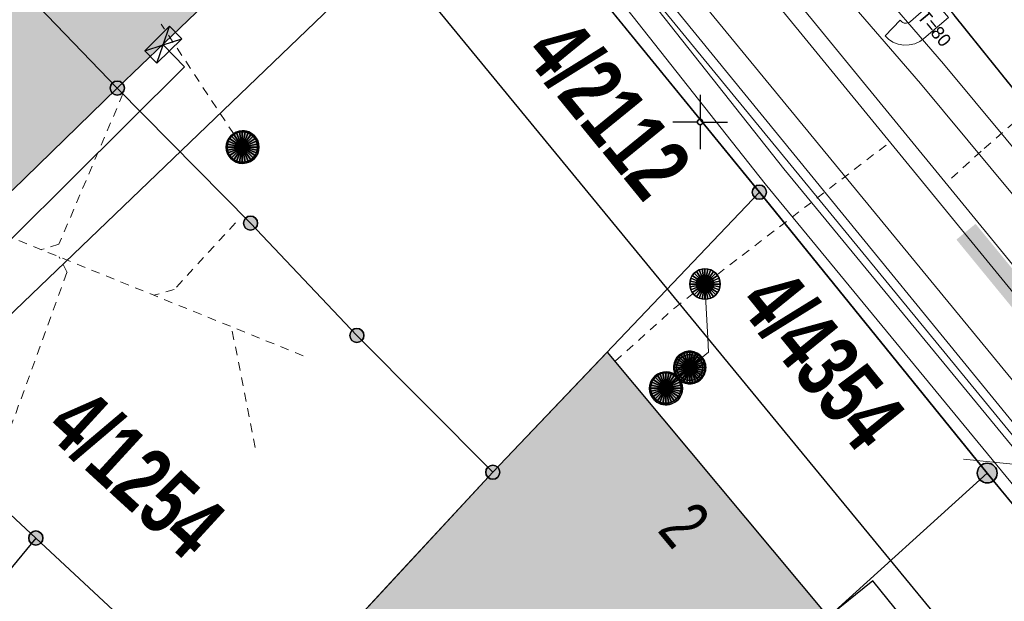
# Model space of a CAD drawing. Header units: metres. Extents: x 2695560 to 2696939, y 1260529 to 1262050.
# Tile 148 of 256: x 2695685 to 2695708, y 1260939 to 1260952. Entities that reach past the tile are written whole.
import ezdxf

# ---------------------------------------------------------------- set-up
doc = ezdxf.new("R2010")
doc.units = ezdxf.units.M
doc.linetypes.add('AUSGEZOGEN', pattern=[0])
doc.linetypes.add('VERDECKT2_S2', pattern=[0.36, 0.2, -0.16])
for name, color, linetype in [('XR$1$AV_Gebäudeflächen (BB)', 7, 'AUSGEZOGEN'), ('XR$1$AV_Grenzpunkte', 7, 'AUSGEZOGEN'), ('XR$1$AV_Grundstück-Nr.', 7, 'AUSGEZOGEN'), ('XR$1$AV_Haus-Nr.', 7, 'AUSGEZOGEN'), ('XR$1$AV_Koordinatennetzpunkte', 7, 'AUSGEZOGEN'), ('XR$1$AV_Linien (BB)', 7, 'AUSGEZOGEN'), ('XR$1$AV_Linien (EO)', 7, 'AUSGEZOGEN'), ('XR$1$AW_LK_Schachtdeckel', 24, 'AUSGEZOGEN'), ('XR$1$Liegenschaftsgrenzen', 7, 'AUSGEZOGEN'), ('XR$1$PFAV', 255, 'AUSGEZOGEN'), ('XR$1$PFAW', 255, 'AUSGEZOGEN'), ('XR$1$RP_Abstandslinie', 7, 'AUSGEZOGEN')]:
    doc.layers.add(name, color=color, linetype=linetype)
for name, color, linetype, lineweight in [('XR$2$ABW-Linie-R-genau', 4, 'AUSGEZOGEN', 18), ('XR$2$ABW-Linie-R-ungenau', 4, 'VERDECKT2_S2', 18), ('XR$2$ABW-LinieFlaeche-R-genau', 4, 'AUSGEZOGEN', 18), ('XR$2$ABW-Punkt', 6, 'AUSGEZOGEN', 18), ('XR$2$ELE-Flaeche-oberirdisch', 1, 'AUSGEZOGEN', 18), ('XR$2$ELE-LinieFlaeche-genau', 1, 'AUSGEZOGEN', 18), ('XR$2$GAS-Linie-genau', 12, 'AUSGEZOGEN', 18), ('XR$2$KOM-Linie-U-genau', 91, 'AUSGEZOGEN', 18), ('XR$2$KOM-LinieFlaeche-U-genau', 91, 'AUSGEZOGEN', 18), ('XR$2$KOM-Punkt-U', 91, 'AUSGEZOGEN', 18), ('XR$2$WAS-Linie-genau', 5, 'AUSGEZOGEN', 18), ('XR$2$WEI-Text', 59, 'AUSGEZOGEN', 18)]:
    doc.layers.add(name, color=color, linetype=linetype, lineweight=lineweight)
doc.styles.add('ARIAL', font='arial.ttf')
doc.styles.add('TXT', font='txt')

# ---------------------------------------------------------------- blocks, each defined once
blk = doc.blocks.new('BAV15')
at = {"layer": 'XR$1$PFAV', "transparency": 33554687}
blk.add_hatch(color=7, dxfattribs=at).paths.add_polyline_path([(0.5, 0), (0.49, 0.101), (0.459, 0.197), (0.41, 0.286), (0.344, 0.362), (0.264, 0.424), (0.174, 0.469), (0.076, 0.494), (-0.025, 0.499), (-0.125, 0.484), (-0.22, 0.449), (-0.306, 0.395), (-0.379, 0.326), (-0.437, 0.243), (-0.477, 0.15), (-0.497, 0.051), (-0.497, -0.051), (-0.477, -0.15), (-0.437, -0.243), (-0.379, -0.326), (-0.306, -0.395), (-0.22, -0.449), (-0.125, -0.484), (-0.025, -0.499), (0.076, -0.494), (0.174, -0.469), (0.264, -0.424), (0.344, -0.362), (0.41, -0.286), (0.459, -0.197), (0.49, -0.101)])
at = {"color": 7, "transparency": 33554687}
for start, end in [(90, 270), (270, 90)]:
    blk.add_arc((0, 0), 0.5, start, end, dxfattribs=at)
at = {"layer": 'XR$1$PFAV', "transparency": 33554687}
blk.add_circle((0, 0), 0.5, dxfattribs=at)
blk = doc.blocks.new('BAV2041')
at = {"color": 7, "transparency": 33554687}
for p, q in [((0, 0.5), (0, 0.05)), ((-0.05, 0), (-0.5, 0)), ((0.05, 0), (0.5, 0)), ((0, -0.05), (0, -0.5))]:
    blk.add_line(p, q, dxfattribs=at)
blk.add_circle((0, 0), 0.05, dxfattribs=at)
for start, end in [(90, 270), (270, 90)]:
    blk.add_arc((0, 0), 0.05, start, end, dxfattribs=at)
blk = doc.blocks.new('COMPLEXOBJECT_1438')
at = {"layer": 'XR$1$RP_Abstandslinie', "color": 7, "linetype": 'AUSGEZOGEN', "transparency": 33554687}
blk.add_line((5719.71, 10921.28), (5686.94, 10961.15), dxfattribs=at)
blk = doc.blocks.new('BAW2090')
at = {"layer": 'XR$1$PFAW', "lineweight": 25, "transparency": 33554687}
blk.add_hatch(color=7, dxfattribs=at).paths.add_polyline_path([(0.5, 0), (0.49, 0.101), (0.459, 0.197), (0.41, 0.286), (0.344, 0.362), (0.264, 0.424), (0.174, 0.469), (0.076, 0.494), (-0.025, 0.499), (-0.125, 0.484), (-0.22, 0.449), (-0.306, 0.395), (-0.379, 0.326), (-0.437, 0.243), (-0.477, 0.15), (-0.497, 0.051), (-0.497, -0.051), (-0.477, -0.15), (-0.437, -0.243), (-0.379, -0.326), (-0.306, -0.395), (-0.22, -0.449), (-0.125, -0.484), (-0.025, -0.499), (0.076, -0.494), (0.174, -0.469), (0.264, -0.424), (0.344, -0.362), (0.41, -0.286), (0.459, -0.197), (0.49, -0.101)])
at = {"lineweight": 25, "transparency": 33554687}
for p, q in [((-0.177, 0.468), (-0.177, -0.468)), ((0.179, 0.467), (0.177, -0.468))]:
    blk.add_line(p, q, dxfattribs=at)
for start, end in [(90, 180), (0, 90), (180, 270), (270, 0)]:
    blk.add_arc((0, 0), 0.5, start, end, dxfattribs=at)
blk = doc.blocks.new('BAW2088')
at = {"layer": 'XR$1$PFAW', "transparency": 33554687}
blk.add_hatch(color=253, dxfattribs=at).paths.add_polyline_path([(0.51, 0), (0.5, 0.101), (0.47, 0.197), (0.421, 0.286), (0.355, 0.362), (0.275, 0.424), (0.184, 0.469), (0.086, 0.494), (-0.015, 0.499), (-0.115, 0.484), (-0.21, 0.449), (-0.296, 0.395), (-0.369, 0.326), (-0.427, 0.243), (-0.467, 0.15), (-0.487, 0.051), (-0.487, -0.051), (-0.467, -0.15), (-0.427, -0.243), (-0.369, -0.326), (-0.296, -0.395), (-0.21, -0.449), (-0.115, -0.484), (-0.015, -0.499), (0.086, -0.494), (0.184, -0.469), (0.275, -0.424), (0.355, -0.362), (0.421, -0.286), (0.47, -0.197), (0.5, -0.101)])
at = {"transparency": 33554687}
for start, end in [(91.1948, 268.8052), (268.8052, 91.1948)]:
    blk.add_arc((0.01, 0), 0.5, start, end, dxfattribs=at)
at = {"layer": 'XR$1$PFAW', "transparency": 33554687}
blk.add_circle((0.01, 0), 0.5, dxfattribs=at)
blk = doc.blocks.new('BAW2082')
at = {"layer": 'XR$1$PFAW', "transparency": 33554687}
blk.add_hatch(color=7, dxfattribs=at).paths.add_polyline_path([(0.509, -0.003), (0.499, 0.098), (0.469, 0.194), (0.42, 0.283), (0.354, 0.359), (0.274, 0.421), (0.183, 0.466), (0.085, 0.491), (-0.016, 0.496), (-0.116, 0.481), (-0.211, 0.446), (-0.297, 0.392), (-0.37, 0.323), (-0.428, 0.24), (-0.468, 0.147), (-0.488, 0.047), (-0.488, -0.054), (-0.468, -0.153), (-0.428, -0.246), (-0.37, -0.329), (-0.297, -0.398), (-0.211, -0.452), (-0.116, -0.487), (-0.016, -0.502), (0.085, -0.497), (0.183, -0.472), (0.274, -0.427), (0.354, -0.366), (0.42, -0.289), (0.469, -0.2), (0.499, -0.104)])
at = {"transparency": 33554687}
for start, end in [(91.1948, 268.8052), (268.8052, 91.1948)]:
    blk.add_arc((0.01, 0), 0.5, start, end, dxfattribs=at)
at = {"layer": 'XR$1$PFAW', "transparency": 33554687}
blk.add_circle((0.009, -0.003), 0.5, dxfattribs=at)
blk = doc.blocks.new('KOM-BAUWERK-U')
at = {"layer": 'XR$2$KOM-Punkt-U', "linetype": 'AUSGEZOGEN', "lineweight": 25, "transparency": 33554687}
blk.add_polyline3d([(-400, -200, 2500), (400, -200, 2500), (400, 200, 2500), (-400, 200, 2500)], close=True, dxfattribs=at)
for points in [[(-400, 200, 2500), (0, 0, 2500), (400, -200, 2500)], [(-400, -200, 2500), (0, 0, 2500), (400, 200, 2500)]]:
    blk.add_polyline3d(points, dxfattribs=at)
blk = doc.blocks.new('ABW-OELABSCHEIDER')
at = {"layer": 'XR$2$ABW-Punkt', "linetype": 'AUSGEZOGEN', "lineweight": 25, "transparency": 33554687}
for p, q in [((-100, 283, 2500), (-100, -283, 2500)), ((100, 283, 2500), (100, -283, 2500))]:
    blk.add_line(p, q, dxfattribs=at)
for points in [[(-167, 249, 2500), (0, 0, 2500), (-212, 212, 2500)], [(-167, 249), (0, 0), (-212, 212)], [(-167, 249, 2500), (-167, 249), (-212, 212), (-212, 212, 2500)], [(-115, 277, 2500), (0, 0, 2500), (-167, 249, 2500)], [(-115, 277), (0, 0), (-167, 249)], [(-115, 277, 2500), (-115, 277), (-167, 249), (-167, 249, 2500)], [(-59, 294, 2500), (0, 0, 2500), (-115, 277, 2500)], [(-59, 294), (0, 0), (-115, 277)], [(-59, 294, 2500), (-59, 294), (-115, 277), (-115, 277, 2500)], [(0, 300, 2500), (0, 0, 2500), (-59, 294, 2500)], [(0, 300), (0, 0), (-59, 294)], [(0, 300, 2500), (0, 300), (-59, 294), (-59, 294, 2500)], [(59, 294, 2500), (0, 0, 2500), (0, 300, 2500)], [(59, 294), (0, 0), (0, 300)], [(59, 294, 2500), (59, 294), (0, 300), (0, 300, 2500)], [(115, 277, 2500), (0, 0, 2500), (59, 294, 2500)], [(115, 277), (0, 0), (59, 294)], [(167, 249, 2500), (0, 0, 2500), (115, 277, 2500)], [(167, 249), (0, 0), (115, 277)], [(212, 212, 2500), (0, 0, 2500), (167, 249, 2500)], [(212, 212), (0, 0), (167, 249)], [(115, 277, 2500), (115, 277), (59, 294), (59, 294, 2500)], [(167, 249, 2500), (167, 249), (115, 277), (115, 277, 2500)], [(212, 212, 2500), (212, 212), (167, 249), (167, 249, 2500)], [(-294, 59, 2500), (0, 0, 2500), (-300, 0, 2500)], [(-294, 59), (0, 0), (-300, 0)], [(-294, 59, 2500), (-294, 59), (-300, 0), (-300, 0, 2500)], [(-277, 115, 2500), (0, 0, 2500), (-294, 59, 2500)], [(-277, 115), (0, 0), (-294, 59)], [(-277, 115, 2500), (-277, 115), (-294, 59), (-294, 59, 2500)], [(-249, 167, 2500), (0, 0, 2500), (-277, 115, 2500)], [(-249, 167), (0, 0), (-277, 115)], [(-249, 167, 2500), (-249, 167), (-277, 115), (-277, 115, 2500)], [(-212, 212, 2500), (0, 0, 2500), (-249, 167, 2500)], [(-212, 212), (0, 0), (-249, 167)], [(-212, 212, 2500), (-212, 212), (-249, 167), (-249, 167, 2500)], [(249, 167, 2500), (0, 0, 2500), (212, 212, 2500)], [(249, 167), (0, 0), (212, 212)], [(277, 115, 2500), (0, 0, 2500), (249, 167, 2500)], [(277, 115), (0, 0), (249, 167)], [(294, 59, 2500), (0, 0, 2500), (277, 115, 2500)], [(294, 59), (0, 0), (277, 115)], [(300, 0, 2500), (0, 0, 2500), (294, 59, 2500)], [(300, 0), (0, 0), (294, 59)], [(249, 167, 2500), (249, 167), (212, 212), (212, 212, 2500)], [(277, 115, 2500), (277, 115), (249, 167), (249, 167, 2500)], [(294, 59, 2500), (294, 59), (277, 115), (277, 115, 2500)], [(300, 0, 2500), (300, 0), (294, 59), (294, 59, 2500)], [(-300, 0, 2500), (0, 0, 2500), (-294, -59, 2500)], [(-300, 0), (0, 0), (-294, -59)], [(-300, 0, 2500), (-300, 0), (-294, -59), (-294, -59, 2500)], [(-294, -59, 2500), (0, 0, 2500), (-277, -115, 2500)], [(-294, -59), (0, 0), (-277, -115)], [(-294, -59, 2500), (-294, -59), (-277, -115), (-277, -115, 2500)], [(-277, -115, 2500), (0, 0, 2500), (-249, -167, 2500)], [(-277, -115), (0, 0), (-249, -167)], [(-277, -115, 2500), (-277, -115), (-249, -167), (-249, -167, 2500)], [(-249, -167, 2500), (0, 0, 2500), (-212, -212, 2500)], [(-249, -167), (0, 0), (-212, -212)], [(-249, -167, 2500), (-249, -167), (-212, -212), (-212, -212, 2500)], [(-212, -212, 2500), (0, 0, 2500), (-167, -249, 2500)], [(-212, -212), (0, 0), (-167, -249)], [(-212, -212, 2500), (-212, -212), (-167, -249), (-167, -249, 2500)], [(-167, -249, 2500), (0, 0, 2500), (-115, -277, 2500)], [(-167, -249), (0, 0), (-115, -277)], [(-115, -277, 2500), (0, 0, 2500), (-59, -294, 2500)], [(-115, -277), (0, 0), (-59, -294)], [(-59, -294, 2500), (0, 0, 2500), (0, -300, 2500)], [(-59, -294), (0, 0), (0, -300)], [(0, -300, 2500), (0, 0, 2500), (59, -294, 2500)], [(59, -294, 2500), (0, 0, 2500), (115, -277, 2500)], [(115, -277, 2500), (0, 0, 2500), (167, -249, 2500)], [(167, -249, 2500), (0, 0, 2500), (212, -212, 2500)], [(212, -212, 2500), (0, 0, 2500), (249, -167, 2500)], [(249, -167, 2500), (0, 0, 2500), (277, -115, 2500)], [(277, -115, 2500), (0, 0, 2500), (294, -59, 2500)], [(294, -59, 2500), (0, 0, 2500), (300, 0, 2500)], [(0, -300), (0, 0), (59, -294)], [(59, -294), (0, 0), (115, -277)], [(115, -277), (0, 0), (167, -249)], [(167, -249), (0, 0), (212, -212)], [(212, -212), (0, 0), (249, -167)], [(249, -167), (0, 0), (277, -115)], [(277, -115), (0, 0), (294, -59)], [(294, -59), (0, 0), (300, 0)], [(167, -249, 2500), (167, -249), (212, -212), (212, -212, 2500)], [(212, -212, 2500), (212, -212), (249, -167), (249, -167, 2500)], [(249, -167, 2500), (249, -167), (277, -115), (277, -115, 2500)], [(277, -115, 2500), (277, -115), (294, -59), (294, -59, 2500)], [(294, -59, 2500), (294, -59), (300, 0), (300, 0, 2500)], [(-167, -249, 2500), (-167, -249), (-115, -277), (-115, -277, 2500)], [(-115, -277, 2500), (-115, -277), (-59, -294), (-59, -294, 2500)], [(-59, -294, 2500), (-59, -294), (0, -300), (0, -300, 2500)], [(0, -300, 2500), (0, -300), (59, -294), (59, -294, 2500)], [(59, -294, 2500), (59, -294), (115, -277), (115, -277, 2500)], [(115, -277, 2500), (115, -277), (167, -249), (167, -249, 2500)]]:
    blk.add_3dface(points, dxfattribs=at)
blk = doc.blocks.new('ABW-SCHLAMMSAMMLER_RUND')
at = {"layer": 'XR$2$ABW-Punkt', "linetype": 'AUSGEZOGEN', "lineweight": 13, "transparency": 33554687}
for p, q in [((-70, 75, 2500), (70, 75, 2500)), ((-70, -75, 2500), (70, -75, 2500))]:
    blk.add_line(p, q, dxfattribs=at)
blk.add_polyline3d([(90, 0, 2500), (0, 0, 2500), (-90, 0, 2500)], dxfattribs=at)
at = {"layer": 'XR$2$ABW-Punkt', "linetype": 'AUSGEZOGEN', "lineweight": 25, "transparency": 33554687}
for points in [[(-147, 29, 2500), (0, 0, 2500), (-150, 0, 2500)], [(-147, 29), (0, 0), (-150, 0)], [(-147, 29, 2500), (-147, 29), (-150, 0), (-150, 0, 2500)], [(-150, 0, 2500), (0, 0, 2500), (-147, -29, 2500)], [(-150, 0), (0, 0), (-147, -29)], [(-139, 57, 2500), (0, 0, 2500), (-147, 29, 2500)], [(-139, 57), (0, 0), (-147, 29)], [(-139, 57, 2500), (-139, 57), (-147, 29), (-147, 29, 2500)], [(-147, -29, 2500), (0, 0, 2500), (-139, -57, 2500)], [(-147, -29), (0, 0), (-139, -57)], [(-125, 83, 2500), (0, 0, 2500), (-139, 57, 2500)], [(-125, 83), (0, 0), (-139, 57)], [(-125, 83, 2500), (-125, 83), (-139, 57), (-139, 57, 2500)], [(-139, -57, 2500), (0, 0, 2500), (-125, -83, 2500)], [(-139, -57), (0, 0), (-125, -83)], [(-106, 106, 2500), (0, 0, 2500), (-125, 83, 2500)], [(-106, 106), (0, 0), (-125, 83)], [(-106, 106, 2500), (-106, 106), (-125, 83), (-125, 83, 2500)], [(-125, -83, 2500), (0, 0, 2500), (-106, -106, 2500)], [(-125, -83), (0, 0), (-106, -106)], [(-83, 125, 2500), (0, 0, 2500), (-106, 106, 2500)], [(-83, 125), (0, 0), (-106, 106)], [(-83, 125, 2500), (-83, 125), (-106, 106), (-106, 106, 2500)], [(-106, -106, 2500), (0, 0, 2500), (-83, -125, 2500)], [(-106, -106), (0, 0), (-83, -125)], [(-57, 139, 2500), (0, 0, 2500), (-83, 125, 2500)], [(-57, 139), (0, 0), (-83, 125)], [(-57, 139, 2500), (-57, 139), (-83, 125), (-83, 125, 2500)], [(-83, -125, 2500), (0, 0, 2500), (-57, -139, 2500)], [(-83, -125), (0, 0), (-57, -139)], [(-29, 147, 2500), (0, 0, 2500), (-57, 139, 2500)], [(-29, 147), (0, 0), (-57, 139)], [(-29, 147, 2500), (-29, 147), (-57, 139), (-57, 139, 2500)], [(-57, -139, 2500), (0, 0, 2500), (-29, -147, 2500)], [(-57, -139), (0, 0), (-29, -147)], [(0, 150, 2500), (0, 0, 2500), (-29, 147, 2500)], [(0, 150), (0, 0), (-29, 147)], [(0, 150, 2500), (0, 150), (-29, 147), (-29, 147, 2500)], [(-29, -147, 2500), (0, 0, 2500), (0, -150, 2500)], [(-29, -147), (0, 0), (0, -150)], [(29, 147, 2500), (0, 0, 2500), (0, 150, 2500)], [(29, 147), (0, 0), (0, 150)], [(29, 147, 2500), (29, 147), (0, 150), (0, 150, 2500)], [(57, 139, 2500), (0, 0, 2500), (29, 147, 2500)], [(57, 139), (0, 0), (29, 147)], [(83, 125, 2500), (0, 0, 2500), (57, 139, 2500)], [(83, 125), (0, 0), (57, 139)], [(106, 106, 2500), (0, 0, 2500), (83, 125, 2500)], [(106, 106), (0, 0), (83, 125)], [(125, 83, 2500), (0, 0, 2500), (106, 106, 2500)], [(125, 83), (0, 0), (106, 106)], [(139, 57, 2500), (0, 0, 2500), (125, 83, 2500)], [(139, 57), (0, 0), (125, 83)], [(147, 29, 2500), (0, 0, 2500), (139, 57, 2500)], [(147, 29), (0, 0), (139, 57)], [(150, 0, 2500), (0, 0, 2500), (147, 29, 2500)], [(150, 0), (0, 0), (147, 29)], [(0, -150, 2500), (0, 0, 2500), (29, -147, 2500)], [(29, -147, 2500), (0, 0, 2500), (57, -139, 2500)], [(57, -139, 2500), (0, 0, 2500), (83, -125, 2500)], [(83, -125, 2500), (0, 0, 2500), (106, -106, 2500)], [(106, -106, 2500), (0, 0, 2500), (125, -83, 2500)], [(125, -83, 2500), (0, 0, 2500), (139, -57, 2500)], [(139, -57, 2500), (0, 0, 2500), (147, -29, 2500)], [(147, -29, 2500), (0, 0, 2500), (150, 0, 2500)], [(0, -150), (0, 0), (29, -147)], [(29, -147), (0, 0), (57, -139)], [(57, -139), (0, 0), (83, -125)], [(83, -125), (0, 0), (106, -106)], [(106, -106), (0, 0), (125, -83)], [(125, -83), (0, 0), (139, -57)], [(139, -57), (0, 0), (147, -29)], [(147, -29), (0, 0), (150, 0)], [(57, 139, 2500), (57, 139), (29, 147), (29, 147, 2500)], [(83, 125, 2500), (83, 125), (57, 139), (57, 139, 2500)], [(106, 106, 2500), (106, 106), (83, 125), (83, 125, 2500)], [(125, 83, 2500), (125, 83), (106, 106), (106, 106, 2500)], [(139, 57, 2500), (139, 57), (125, 83), (125, 83, 2500)], [(147, 29, 2500), (147, 29), (139, 57), (139, 57, 2500)], [(150, 0, 2500), (150, 0), (147, 29), (147, 29, 2500)], [(-150, 0, 2500), (-150, 0), (-147, -29), (-147, -29, 2500)], [(-147, -29, 2500), (-147, -29), (-139, -57), (-139, -57, 2500)], [(-139, -57, 2500), (-139, -57), (-125, -83), (-125, -83, 2500)], [(-125, -83, 2500), (-125, -83), (-106, -106), (-106, -106, 2500)], [(-106, -106, 2500), (-106, -106), (-83, -125), (-83, -125, 2500)], [(-83, -125, 2500), (-83, -125), (-57, -139), (-57, -139, 2500)], [(-57, -139, 2500), (-57, -139), (-29, -147), (-29, -147, 2500)], [(-29, -147, 2500), (-29, -147), (0, -150), (0, -150, 2500)], [(0, -150, 2500), (0, -150), (29, -147), (29, -147, 2500)], [(29, -147, 2500), (29, -147), (57, -139), (57, -139, 2500)], [(57, -139, 2500), (57, -139), (83, -125), (83, -125, 2500)], [(83, -125, 2500), (83, -125), (106, -106), (106, -106, 2500)], [(106, -106, 2500), (106, -106), (125, -83), (125, -83, 2500)], [(125, -83, 2500), (125, -83), (139, -57), (139, -57, 2500)], [(139, -57, 2500), (139, -57), (147, -29), (147, -29, 2500)], [(147, -29, 2500), (147, -29), (150, 0), (150, 0, 2500)]]:
    blk.add_3dface(points, dxfattribs=at)
blk = doc.blocks.new('ABW-KONTROLLSCHACHT')
at = {"layer": 'XR$2$ABW-Punkt', "linetype": 'AUSGEZOGEN', "lineweight": 25, "transparency": 33554687}
for points in [[(-247, 247, 2500), (0, 0, 2500), (-291, 194, 2500)], [(-247, 247), (0, 0), (-291, 194)], [(-247, 247, 2500), (-247, 247), (-291, 194), (-291, 194, 2500)], [(-194, 291, 2500), (0, 0, 2500), (-247, 247, 2500)], [(-194, 291), (0, 0), (-247, 247)], [(-194, 291, 2500), (-194, 291), (-247, 247), (-247, 247, 2500)], [(-134, 323, 2500), (0, 0, 2500), (-194, 291, 2500)], [(-134, 323), (0, 0), (-194, 291)], [(-134, 323, 2500), (-134, 323), (-194, 291), (-194, 291, 2500)], [(-68, 343, 2500), (0, 0, 2500), (-134, 323, 2500)], [(-68, 343), (0, 0), (-134, 323)], [(-68, 343, 2500), (-68, 343), (-134, 323), (-134, 323, 2500)], [(0, 350, 2500), (0, 0, 2500), (-68, 343, 2500)], [(0, 350), (0, 0), (-68, 343)], [(0, 350, 2500), (0, 350), (-68, 343), (-68, 343, 2500)], [(68, 343, 2500), (0, 0, 2500), (0, 350, 2500)], [(68, 343), (0, 0), (0, 350)], [(68, 343, 2500), (68, 343), (0, 350), (0, 350, 2500)], [(134, 323, 2500), (0, 0, 2500), (68, 343, 2500)], [(134, 323), (0, 0), (68, 343)], [(194, 291, 2500), (0, 0, 2500), (134, 323, 2500)], [(194, 291), (0, 0), (134, 323)], [(247, 247, 2500), (0, 0, 2500), (194, 291, 2500)], [(247, 247), (0, 0), (194, 291)], [(291, 194, 2500), (0, 0, 2500), (247, 247, 2500)], [(291, 194), (0, 0), (247, 247)], [(134, 323, 2500), (134, 323), (68, 343), (68, 343, 2500)], [(194, 291, 2500), (194, 291), (134, 323), (134, 323, 2500)], [(247, 247, 2500), (247, 247), (194, 291), (194, 291, 2500)], [(291, 194, 2500), (291, 194), (247, 247), (247, 247, 2500)], [(-343, 68, 2500), (0, 0, 2500), (-350, 0, 2500)], [(-343, 68), (0, 0), (-350, 0)], [(-343, 68, 2500), (-343, 68), (-350, 0), (-350, 0, 2500)], [(-350, 0, 2500), (0, 0, 2500), (-343, -68, 2500)], [(-350, 0), (0, 0), (-343, -68)], [(-323, 134, 2500), (0, 0, 2500), (-343, 68, 2500)], [(-323, 134), (0, 0), (-343, 68)], [(-323, 134, 2500), (-323, 134), (-343, 68), (-343, 68, 2500)], [(-343, -68, 2500), (0, 0, 2500), (-323, -134, 2500)], [(-343, -68), (0, 0), (-323, -134)], [(-291, 194, 2500), (0, 0, 2500), (-323, 134, 2500)], [(-291, 194), (0, 0), (-323, 134)], [(-291, 194, 2500), (-291, 194), (-323, 134), (-323, 134, 2500)], [(-323, -134, 2500), (0, 0, 2500), (-291, -194, 2500)], [(-323, -134), (0, 0), (-291, -194)], [(-291, -194, 2500), (0, 0, 2500), (-247, -247, 2500)], [(-291, -194), (0, 0), (-247, -247)], [(-247, -247, 2500), (0, 0, 2500), (-194, -291, 2500)], [(-247, -247), (0, 0), (-194, -291)], [(-194, -291, 2500), (0, 0, 2500), (-134, -323, 2500)], [(-194, -291), (0, 0), (-134, -323)], [(-134, -323, 2500), (0, 0, 2500), (-68, -343, 2500)], [(-134, -323), (0, 0), (-68, -343)], [(-68, -343, 2500), (0, 0, 2500), (0, -350, 2500)], [(-68, -343), (0, 0), (0, -350)], [(323, 134, 2500), (0, 0, 2500), (291, 194, 2500)], [(323, 134), (0, 0), (291, 194)], [(343, 68, 2500), (0, 0, 2500), (323, 134, 2500)], [(343, 68), (0, 0), (323, 134)], [(350, 0, 2500), (0, 0, 2500), (343, 68, 2500)], [(350, 0), (0, 0), (343, 68)], [(0, -350, 2500), (0, 0, 2500), (68, -343, 2500)], [(68, -343, 2500), (0, 0, 2500), (134, -323, 2500)], [(134, -323, 2500), (0, 0, 2500), (194, -291, 2500)], [(194, -291, 2500), (0, 0, 2500), (247, -247, 2500)], [(247, -247, 2500), (0, 0, 2500), (291, -194, 2500)], [(291, -194, 2500), (0, 0, 2500), (323, -134, 2500)], [(323, -134, 2500), (0, 0, 2500), (343, -68, 2500)], [(343, -68, 2500), (0, 0, 2500), (350, 0, 2500)], [(0, -350), (0, 0), (68, -343)], [(68, -343), (0, 0), (134, -323)], [(134, -323), (0, 0), (194, -291)], [(194, -291), (0, 0), (247, -247)], [(247, -247), (0, 0), (291, -194)], [(291, -194), (0, 0), (323, -134)], [(323, -134), (0, 0), (343, -68)], [(343, -68), (0, 0), (350, 0)], [(323, 134, 2500), (323, 134), (291, 194), (291, 194, 2500)], [(343, 68, 2500), (343, 68), (323, 134), (323, 134, 2500)], [(350, 0, 2500), (350, 0), (343, 68), (343, 68, 2500)], [(-350, 0, 2500), (-350, 0), (-343, -68), (-343, -68, 2500)], [(-343, -68, 2500), (-343, -68), (-323, -134), (-323, -134, 2500)], [(-323, -134, 2500), (-323, -134), (-291, -194), (-291, -194, 2500)], [(-291, -194, 2500), (-291, -194), (-247, -247), (-247, -247, 2500)], [(247, -247, 2500), (247, -247), (291, -194), (291, -194, 2500)], [(291, -194, 2500), (291, -194), (323, -134), (323, -134, 2500)], [(323, -134, 2500), (323, -134), (343, -68), (343, -68, 2500)], [(343, -68, 2500), (343, -68), (350, 0), (350, 0, 2500)], [(-247, -247, 2500), (-247, -247), (-194, -291), (-194, -291, 2500)], [(-194, -291, 2500), (-194, -291), (-134, -323), (-134, -323, 2500)], [(-134, -323, 2500), (-134, -323), (-68, -343), (-68, -343, 2500)], [(-68, -343, 2500), (-68, -343), (0, -350), (0, -350, 2500)], [(0, -350, 2500), (0, -350), (68, -343), (68, -343, 2500)], [(68, -343, 2500), (68, -343), (134, -323), (134, -323, 2500)], [(134, -323, 2500), (134, -323), (194, -291), (194, -291, 2500)], [(194, -291, 2500), (194, -291), (247, -247), (247, -247, 2500)]]:
    blk.add_3dface(points, dxfattribs=at)
blk = doc.blocks.new('ABW-NORMSCHACHT_WEITERE')
at = {"layer": 'XR$2$ABW-Punkt', "linetype": 'AUSGEZOGEN', "lineweight": 25, "transparency": 33554687}
for points in [[(-196, 39, 2500), (0, 0, 2500), (-200, 0, 2500)], [(-196, 39), (0, 0), (-200, 0)], [(-196, 39, 2500), (-196, 39), (-200, 0), (-200, 0, 2500)], [(-200, 0, 2500), (0, 0, 2500), (-196, -39, 2500)], [(-200, 0), (0, 0), (-196, -39)], [(-185, 77, 2500), (0, 0, 2500), (-196, 39, 2500)], [(-185, 77), (0, 0), (-196, 39)], [(-185, 77, 2500), (-185, 77), (-196, 39), (-196, 39, 2500)], [(-196, -39, 2500), (0, 0, 2500), (-185, -77, 2500)], [(-196, -39), (0, 0), (-185, -77)], [(-166, 111, 2500), (0, 0, 2500), (-185, 77, 2500)], [(-166, 111), (0, 0), (-185, 77)], [(-166, 111, 2500), (-166, 111), (-185, 77), (-185, 77, 2500)], [(-185, -77, 2500), (0, 0, 2500), (-166, -111, 2500)], [(-185, -77), (0, 0), (-166, -111)], [(-141, 141, 2500), (0, 0, 2500), (-166, 111, 2500)], [(-141, 141), (0, 0), (-166, 111)], [(-141, 141, 2500), (-141, 141), (-166, 111), (-166, 111, 2500)], [(-166, -111, 2500), (0, 0, 2500), (-141, -141, 2500)], [(-166, -111), (0, 0), (-141, -141)], [(-111, 166, 2500), (0, 0, 2500), (-141, 141, 2500)], [(-111, 166), (0, 0), (-141, 141)], [(-111, 166, 2500), (-111, 166), (-141, 141), (-141, 141, 2500)], [(-141, -141, 2500), (0, 0, 2500), (-111, -166, 2500)], [(-141, -141), (0, 0), (-111, -166)], [(-77, 185, 2500), (0, 0, 2500), (-111, 166, 2500)], [(-77, 185), (0, 0), (-111, 166)], [(-77, 185, 2500), (-77, 185), (-111, 166), (-111, 166, 2500)], [(-111, -166, 2500), (0, 0, 2500), (-77, -185, 2500)], [(-111, -166), (0, 0), (-77, -185)], [(-39, 196, 2500), (0, 0, 2500), (-77, 185, 2500)], [(-39, 196), (0, 0), (-77, 185)], [(-39, 196, 2500), (-39, 196), (-77, 185), (-77, 185, 2500)], [(-77, -185, 2500), (0, 0, 2500), (-39, -196, 2500)], [(-77, -185), (0, 0), (-39, -196)], [(0, 200, 2500), (0, 0, 2500), (-39, 196, 2500)], [(0, 200), (0, 0), (-39, 196)], [(0, 200, 2500), (0, 200), (-39, 196), (-39, 196, 2500)], [(-39, -196, 2500), (0, 0, 2500), (0, -200, 2500)], [(-39, -196), (0, 0), (0, -200)], [(39, 196, 2500), (0, 0, 2500), (0, 200, 2500)], [(39, 196), (0, 0), (0, 200)], [(39, 196, 2500), (39, 196), (0, 200), (0, 200, 2500)], [(77, 185, 2500), (0, 0, 2500), (39, 196, 2500)], [(77, 185), (0, 0), (39, 196)], [(111, 166, 2500), (0, 0, 2500), (77, 185, 2500)], [(111, 166), (0, 0), (77, 185)], [(141, 141, 2500), (0, 0, 2500), (111, 166, 2500)], [(141, 141), (0, 0), (111, 166)], [(166, 111, 2500), (0, 0, 2500), (141, 141, 2500)], [(166, 111), (0, 0), (141, 141)], [(185, 77, 2500), (0, 0, 2500), (166, 111, 2500)], [(185, 77), (0, 0), (166, 111)], [(196, 39, 2500), (0, 0, 2500), (185, 77, 2500)], [(196, 39), (0, 0), (185, 77)], [(200, 0, 2500), (0, 0, 2500), (196, 39, 2500)], [(200, 0), (0, 0), (196, 39)], [(0, -200, 2500), (0, 0, 2500), (39, -196, 2500)], [(39, -196, 2500), (0, 0, 2500), (77, -185, 2500)], [(77, -185, 2500), (0, 0, 2500), (111, -166, 2500)], [(111, -166, 2500), (0, 0, 2500), (141, -141, 2500)], [(141, -141, 2500), (0, 0, 2500), (166, -111, 2500)], [(166, -111, 2500), (0, 0, 2500), (185, -77, 2500)], [(185, -77, 2500), (0, 0, 2500), (196, -39, 2500)], [(196, -39, 2500), (0, 0, 2500), (200, 0, 2500)], [(0, -200), (0, 0), (39, -196)], [(39, -196), (0, 0), (77, -185)], [(77, -185), (0, 0), (111, -166)], [(111, -166), (0, 0), (141, -141)], [(141, -141), (0, 0), (166, -111)], [(166, -111), (0, 0), (185, -77)], [(185, -77), (0, 0), (196, -39)], [(196, -39), (0, 0), (200, 0)], [(77, 185, 2500), (77, 185), (39, 196), (39, 196, 2500)], [(111, 166, 2500), (111, 166), (77, 185), (77, 185, 2500)], [(141, 141, 2500), (141, 141), (111, 166), (111, 166, 2500)], [(166, 111, 2500), (166, 111), (141, 141), (141, 141, 2500)], [(185, 77, 2500), (185, 77), (166, 111), (166, 111, 2500)], [(196, 39, 2500), (196, 39), (185, 77), (185, 77, 2500)], [(200, 0, 2500), (200, 0), (196, 39), (196, 39, 2500)], [(-200, 0, 2500), (-200, 0), (-196, -39), (-196, -39, 2500)], [(-196, -39, 2500), (-196, -39), (-185, -77), (-185, -77, 2500)], [(-185, -77, 2500), (-185, -77), (-166, -111), (-166, -111, 2500)], [(-166, -111, 2500), (-166, -111), (-141, -141), (-141, -141, 2500)], [(-141, -141, 2500), (-141, -141), (-111, -166), (-111, -166, 2500)], [(-111, -166, 2500), (-111, -166), (-77, -185), (-77, -185, 2500)], [(-77, -185, 2500), (-77, -185), (-39, -196), (-39, -196, 2500)], [(-39, -196, 2500), (-39, -196), (0, -200), (0, -200, 2500)], [(0, -200, 2500), (0, -200), (39, -196), (39, -196, 2500)], [(39, -196, 2500), (39, -196), (77, -185), (77, -185, 2500)], [(77, -185, 2500), (77, -185), (111, -166), (111, -166, 2500)], [(111, -166, 2500), (111, -166), (141, -141), (141, -141, 2500)], [(141, -141, 2500), (141, -141), (166, -111), (166, -111, 2500)], [(166, -111, 2500), (166, -111), (185, -77), (185, -77, 2500)], [(185, -77, 2500), (185, -77), (196, -39), (196, -39, 2500)], [(196, -39, 2500), (196, -39), (200, 0), (200, 0, 2500)]]:
    blk.add_3dface(points, dxfattribs=at)
blk = doc.blocks.new('ABW-DECKEL')
at = {"layer": 'XR$2$ABW-Punkt', "linetype": 'AUSGEZOGEN', "lineweight": 25, "transparency": 33554687}
for points in [[(-247, 247, 2500), (0, 0, 2500), (-291, 194, 2500)], [(-247, 247), (0, 0), (-291, 194)], [(-247, 247, 2500), (-247, 247), (-291, 194), (-291, 194, 2500)], [(-194, 291, 2500), (0, 0, 2500), (-247, 247, 2500)], [(-194, 291), (0, 0), (-247, 247)], [(-194, 291, 2500), (-194, 291), (-247, 247), (-247, 247, 2500)], [(-134, 323, 2500), (0, 0, 2500), (-194, 291, 2500)], [(-134, 323), (0, 0), (-194, 291)], [(-134, 323, 2500), (-134, 323), (-194, 291), (-194, 291, 2500)], [(-68, 343, 2500), (0, 0, 2500), (-134, 323, 2500)], [(-68, 343), (0, 0), (-134, 323)], [(-68, 343, 2500), (-68, 343), (-134, 323), (-134, 323, 2500)], [(0, 350, 2500), (0, 0, 2500), (-68, 343, 2500)], [(0, 350), (0, 0), (-68, 343)], [(0, 350, 2500), (0, 350), (-68, 343), (-68, 343, 2500)], [(68, 343, 2500), (0, 0, 2500), (0, 350, 2500)], [(68, 343), (0, 0), (0, 350)], [(68, 343, 2500), (68, 343), (0, 350), (0, 350, 2500)], [(134, 323, 2500), (0, 0, 2500), (68, 343, 2500)], [(134, 323), (0, 0), (68, 343)], [(194, 291, 2500), (0, 0, 2500), (134, 323, 2500)], [(194, 291), (0, 0), (134, 323)], [(247, 247, 2500), (0, 0, 2500), (194, 291, 2500)], [(247, 247), (0, 0), (194, 291)], [(291, 194, 2500), (0, 0, 2500), (247, 247, 2500)], [(291, 194), (0, 0), (247, 247)], [(134, 323, 2500), (134, 323), (68, 343), (68, 343, 2500)], [(194, 291, 2500), (194, 291), (134, 323), (134, 323, 2500)], [(247, 247, 2500), (247, 247), (194, 291), (194, 291, 2500)], [(291, 194, 2500), (291, 194), (247, 247), (247, 247, 2500)], [(-343, 68, 2500), (0, 0, 2500), (-350, 0, 2500)], [(-343, 68), (0, 0), (-350, 0)], [(-343, 68, 2500), (-343, 68), (-350, 0), (-350, 0, 2500)], [(-350, 0, 2500), (0, 0, 2500), (-343, -68, 2500)], [(-350, 0), (0, 0), (-343, -68)], [(-323, 134, 2500), (0, 0, 2500), (-343, 68, 2500)], [(-323, 134), (0, 0), (-343, 68)], [(-323, 134, 2500), (-323, 134), (-343, 68), (-343, 68, 2500)], [(-343, -68, 2500), (0, 0, 2500), (-323, -134, 2500)], [(-343, -68), (0, 0), (-323, -134)], [(-291, 194, 2500), (0, 0, 2500), (-323, 134, 2500)], [(-291, 194), (0, 0), (-323, 134)], [(-291, 194, 2500), (-291, 194), (-323, 134), (-323, 134, 2500)], [(-323, -134, 2500), (0, 0, 2500), (-291, -194, 2500)], [(-323, -134), (0, 0), (-291, -194)], [(-291, -194, 2500), (0, 0, 2500), (-247, -247, 2500)], [(-291, -194), (0, 0), (-247, -247)], [(-247, -247, 2500), (0, 0, 2500), (-194, -291, 2500)], [(-247, -247), (0, 0), (-194, -291)], [(-194, -291, 2500), (0, 0, 2500), (-134, -323, 2500)], [(-194, -291), (0, 0), (-134, -323)], [(-134, -323, 2500), (0, 0, 2500), (-68, -343, 2500)], [(-134, -323), (0, 0), (-68, -343)], [(-68, -343, 2500), (0, 0, 2500), (0, -350, 2500)], [(-68, -343), (0, 0), (0, -350)], [(323, 134, 2500), (0, 0, 2500), (291, 194, 2500)], [(323, 134), (0, 0), (291, 194)], [(343, 68, 2500), (0, 0, 2500), (323, 134, 2500)], [(343, 68), (0, 0), (323, 134)], [(350, 0, 2500), (0, 0, 2500), (343, 68, 2500)], [(350, 0), (0, 0), (343, 68)], [(0, -350, 2500), (0, 0, 2500), (68, -343, 2500)], [(68, -343, 2500), (0, 0, 2500), (134, -323, 2500)], [(134, -323, 2500), (0, 0, 2500), (194, -291, 2500)], [(194, -291, 2500), (0, 0, 2500), (247, -247, 2500)], [(247, -247, 2500), (0, 0, 2500), (291, -194, 2500)], [(291, -194, 2500), (0, 0, 2500), (323, -134, 2500)], [(323, -134, 2500), (0, 0, 2500), (343, -68, 2500)], [(343, -68, 2500), (0, 0, 2500), (350, 0, 2500)], [(0, -350), (0, 0), (68, -343)], [(68, -343), (0, 0), (134, -323)], [(134, -323), (0, 0), (194, -291)], [(194, -291), (0, 0), (247, -247)], [(247, -247), (0, 0), (291, -194)], [(291, -194), (0, 0), (323, -134)], [(323, -134), (0, 0), (343, -68)], [(343, -68), (0, 0), (350, 0)], [(323, 134, 2500), (323, 134), (291, 194), (291, 194, 2500)], [(343, 68, 2500), (343, 68), (323, 134), (323, 134, 2500)], [(350, 0, 2500), (350, 0), (343, 68), (343, 68, 2500)], [(-350, 0, 2500), (-350, 0), (-343, -68), (-343, -68, 2500)], [(-343, -68, 2500), (-343, -68), (-323, -134), (-323, -134, 2500)], [(-323, -134, 2500), (-323, -134), (-291, -194), (-291, -194, 2500)], [(-291, -194, 2500), (-291, -194), (-247, -247), (-247, -247, 2500)], [(247, -247, 2500), (247, -247), (291, -194), (291, -194, 2500)], [(291, -194, 2500), (291, -194), (323, -134), (323, -134, 2500)], [(323, -134, 2500), (323, -134), (343, -68), (343, -68, 2500)], [(343, -68, 2500), (343, -68), (350, 0), (350, 0, 2500)], [(-247, -247, 2500), (-247, -247), (-194, -291), (-194, -291, 2500)], [(-194, -291, 2500), (-194, -291), (-134, -323), (-134, -323, 2500)], [(-134, -323, 2500), (-134, -323), (-68, -343), (-68, -343, 2500)], [(-68, -343, 2500), (-68, -343), (0, -350), (0, -350, 2500)], [(0, -350, 2500), (0, -350), (68, -343), (68, -343, 2500)], [(68, -343, 2500), (68, -343), (134, -323), (134, -323, 2500)], [(134, -323, 2500), (134, -323), (194, -291), (194, -291, 2500)], [(194, -291, 2500), (194, -291), (247, -247), (247, -247, 2500)]]:
    blk.add_3dface(points, dxfattribs=at)

msp = doc.modelspace()

# ---------------------------------------------------------------- hatches: boundary and pattern name
at = {"transparency": 33554687}
for points in [[(2695707.293, 1260947.472), (2695706.853, 1260947.111), (2695708.873, 1260944.646), (2695709.313, 1260945.007)], [(2695697.085, 1260941.128), (2695696.038, 1260940.254), (2695699.597, 1260935.992), (2695700.644, 1260936.866)]]:
    msp.add_hatch(color=7, dxfattribs=at).paths.add_polyline_path(points)
at = {"layer": 'XR$1$AV_Gebäudeflächen (BB)', "true_color": 0xd2d2d2, "transparency": 33554687}
for points in [[(2695679.15, 1260959.35), (2695687.59, 1260950.59), (2695694.77, 1260957.48), (2695689.254, 1260963.119), (2695689.304, 1260963.168), (2695687.163, 1260965.357), (2695687.113, 1260965.308), (2695686.25, 1260966.19)], [(2695672.84, 1260953.15), (2695681.301, 1260944.47), (2695685.175, 1260948.24), (2695687.59, 1260950.59), (2695679.15, 1260959.35)], [(2695694.375, 1260929.796), (2695694.851, 1260930.239), (2695699.45, 1260934.399), (2695703.912, 1260938.446), (2695698.835, 1260944.527), (2695698.697, 1260944.383), (2695696.21, 1260941.77), (2695694.155, 1260939.55), (2695690.6, 1260935.71), (2695688.915, 1260937.216), (2695687.896, 1260935.855), (2695684.411, 1260938.67), (2695680.739, 1260934.216), (2695681.356, 1260933.714), (2695688.488, 1260927.852), (2695690.439, 1260926.247), (2695692.652, 1260928.242)]]:
    msp.add_hatch(color=254, dxfattribs=at).paths.add_polyline_path(points)

# ---------------------------------------------------------------- linework, layer by layer
at = {"layer": 'XR$1$AV_Linien (BB)', "color": 7, "linetype": 'AUSGEZOGEN', "transparency": 33554687}
for p, q in [((2695687.59, 1260950.59), (2695679.15, 1260959.35)), ((2695694.77, 1260957.48), (2695687.59, 1260950.59)), ((2695697.466, 1260954.171), (2695702.33, 1260948.2)), ((2695713.746, 1260943.614), (2695706.803, 1260952.261)), ((2695687.59, 1260950.59), (2695685.175, 1260948.24)), ((2695698.835, 1260944.527), (2695703.912, 1260938.446))]:
    msp.add_line(p, q, dxfattribs=at)
for points in [[(2695702.33, 1260948.2), (2695707.56, 1260941.75), (2695715.399, 1260932.19)], [(2695696.21, 1260941.77), (2695698.697, 1260944.383), (2695698.835, 1260944.527)], [(2695696.21, 1260941.77), (2695694.155, 1260939.55), (2695690.6, 1260935.71)]]:
    msp.add_lwpolyline(points, dxfattribs=at)
at = {"layer": 'XR$1$AV_Linien (EO)', "color": 7, "linetype": 'AUSGEZOGEN', "transparency": 33554687}
msp.add_lwpolyline([(2695707.263, 1260935.975), (2695707.465, 1260936.138), (2695704.937, 1260939.278), (2695703.979, 1260938.506)], dxfattribs=at)
at = {"layer": 'XR$1$Liegenschaftsgrenzen', "color": 7, "linetype": 'AUSGEZOGEN', "transparency": 33554687}
for p, q in [((2695702.33, 1260948.2), (2695696.21, 1260941.77)), ((2695707.56, 1260941.75), (2695702.33, 1260948.2)), ((2695690.439, 1260926.247), (2695707.56, 1260941.75)), ((2695722.86, 1260923.09), (2695707.56, 1260941.75))]:
    msp.add_line(p, q, dxfattribs=at)
for points in [[(2695692.67, 1260971.8), (2695691.86, 1260970.37), (2695692.28, 1260969.46), (2695697.77, 1260963.51), (2695714.36, 1260942.85)], [(2695702.33, 1260948.2), (2695694.77, 1260957.48), (2695689.254, 1260963.119), (2695689.304, 1260963.168), (2695687.163, 1260965.357), (2695687.113, 1260965.308), (2695686.25, 1260966.19), (2695686.227, 1260966.216)], [(2695679.15, 1260959.35), (2695687.59, 1260950.59), (2695690.65, 1260947.49), (2695693.09, 1260944.91), (2695696.21, 1260941.77)], [(2695685.721, 1260940.258), (2695682.79, 1260942.99), (2695672.84, 1260953.15)], [(2695696.21, 1260941.77), (2695690.6, 1260935.71), (2695685.721, 1260940.258)], [(2695685.721, 1260940.258), (2695680.739, 1260934.216), (2695681.356, 1260933.714)]]:
    msp.add_lwpolyline(points, dxfattribs=at)
at = {"layer": 'XR$2$ABW-Linie-R-genau', "linetype": 'AUSGEZOGEN', "transparency": 33554687}
for p, q in [((2695701.144, 1260944.854), (2695701.081, 1260946.091)), ((2695700.182, 1260943.705), (2695700.73, 1260944.174))]:
    msp.add_line(p, q, dxfattribs=at)
msp.add_lwpolyline([(2695700.73, 1260944.174), (2695701.16, 1260944.53), (2695701.144, 1260944.854)], dxfattribs=at)
at = {"layer": 'XR$2$ABW-Linie-R-ungenau', "linetype": 'VERDECKT2_S2', "transparency": 33554687}
for p, q in [((2695690.461, 1260949.236), (2695688.598, 1260952.06)), ((2695708.999, 1260950.519), (2695707.419, 1260949.138)), ((2695701.081, 1260946.091), (2695705.316, 1260949.341)), ((2695707.419, 1260949.138), (2695706.604, 1260948.401)), ((2695691.856, 1260944.444), (2695684.384, 1260947.472)), ((2695700.38, 1260945.537), (2695701.081, 1260946.091)), ((2695699.017, 1260944.317), (2695700.38, 1260945.537)), ((2695690.758, 1260942.337), (2695690.21, 1260945.111))]:
    msp.add_line(p, q, dxfattribs=at)
for points in [[(2695687.72, 1260950.456), (2695686.252, 1260947.007), (2695685.845, 1260946.88)], [(2695690.303, 1260947.493), (2695688.896, 1260945.963), (2695688.431, 1260945.832)], [(2695684.888, 1260942.105), (2695686.438, 1260946.358), (2695686.255, 1260946.714)]]:
    msp.add_lwpolyline(points, dxfattribs=at)
at = {"layer": 'XR$2$ABW-LinieFlaeche-R-genau', "linetype": 'AUSGEZOGEN', "transparency": 33554687}
msp.add_lwpolyline([(2695731.384, 1260917.509), (2695698.613, 1260957.562), (2695698.923, 1260957.816), (2695731.694, 1260917.763), (2695731.384, 1260917.509)], close=True, dxfattribs=at)
at = {"layer": 'XR$2$ELE-Flaeche-oberirdisch', "transparency": 33554687}
msp.add_lwpolyline([(2695735.971, 1260916.114), (2695730.174, 1260922.567), (2695721.698, 1260932.939), (2695706.559, 1260951.146), (2695701.163, 1260957.4), (2695696.484, 1260963.514), (2695695.968, 1260963.037), (2695700.619, 1260956.958), (2695706.025, 1260950.694), (2695721.158, 1260932.493), (2695729.642, 1260922.111), (2695735.45, 1260915.646), (2695735.971, 1260916.114)], close=True, dxfattribs=at)
at = {"layer": 'XR$2$ELE-LinieFlaeche-genau', "linetype": 'AUSGEZOGEN', "transparency": 33554687}
msp.add_lwpolyline([(2695705.56, 1260952.148), (2695705.599, 1260952.111), (2695705.625, 1260952.095), (2695705.652, 1260952.084), (2695705.68, 1260952.08), (2695705.711, 1260952.08), (2695705.739, 1260952.087), (2695705.766, 1260952.099), (2695705.8, 1260952.122), (2695706.344, 1260952.592), (2695706.67, 1260952.214), (2695706.108, 1260951.728), (2695706.014, 1260951.661), (2695705.897, 1260951.609), (2695705.771, 1260951.582), (2695705.644, 1260951.578), (2695705.518, 1260951.6), (2695705.397, 1260951.647), (2695705.291, 1260951.715), (2695705.216, 1260951.786), (2695705.56, 1260952.148)], close=True, dxfattribs=at)
at = {"layer": 'XR$2$GAS-Linie-genau', "linetype": 'AUSGEZOGEN', "transparency": 33554687}
msp.add_lwpolyline([(2695715.699, 1260933.666), (2695695.557, 1260958.35), (2695688.632, 1260965.783)], dxfattribs=at)
at = {"layer": 'XR$2$KOM-Linie-U-genau', "linetype": 'AUSGEZOGEN', "transparency": 33554687}
for p, q in [((2695695.684, 1260955.517), (2695683.126, 1260943.456)), ((2695698.098, 1260954.868), (2695708.734, 1260941.895)), ((2695708.734, 1260941.895), (2695707.013, 1260942.066))]:
    msp.add_line(p, q, dxfattribs=at)
msp.add_lwpolyline([(2695688.647, 1260951.585), (2695689.133, 1260951.081), (2695682.597, 1260944.589), (2695682.128, 1260944.071), (2695682.983, 1260943.179)], dxfattribs=at)
at = {"layer": 'XR$2$KOM-LinieFlaeche-U-genau', "linetype": 'AUSGEZOGEN', "transparency": 33554687}
msp.add_lwpolyline([(2695710.243, 1260938.941), (2695702.461, 1260948.39), (2695695.737, 1260956.908), (2695696.169, 1260957.248), (2695702.889, 1260948.736), (2695710.667, 1260939.291), (2695710.243, 1260938.941)], close=True, dxfattribs=at)
at = {"layer": 'XR$2$WAS-Linie-genau', "linetype": 'AUSGEZOGEN', "transparency": 33554687}
msp.add_lwpolyline([(2695710.438, 1260941.087), (2695695.952, 1260958.722), (2695689.504, 1260965.599)], dxfattribs=at)

# ---------------------------------------------------------------- block references
at = {"layer": 'XR$1$AV_Grenzpunkte', "color": 7, "linetype": 'AUSGEZOGEN', "lineweight": -3, "transparency": 33554687}
for p, xscale, yscale in [((2695687.59, 1260950.59), 0.3249999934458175, 0.3249999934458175), ((2695702.33, 1260948.2), 0.3249999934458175, 0.3249999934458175), ((2695690.65, 1260947.49), 0.3249999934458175, 0.3249999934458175), ((2695693.09, 1260944.91), 0.3249999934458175, 0.3249999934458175), ((2695696.21, 1260941.77), 0.3249999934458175, 0.3249999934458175), ((2695707.56, 1260941.75), 0.4549999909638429, 0.4549999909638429), ((2695685.721, 1260940.258), 0.3249999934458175, 0.3249999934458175)]:
    msp.add_blockref('BAV15', p, dxfattribs=dict(at, xscale=xscale, yscale=yscale))
at = {"layer": 'XR$1$AV_Koordinatennetzpunkte', "color": 7, "linetype": 'AUSGEZOGEN', "lineweight": -3, "transparency": 33554687, "xscale": 1.25, "yscale": 1.25}
msp.add_blockref('BAV2041', (2695700.97, 1260949.81), dxfattribs=at)
at = {"layer": 'XR$1$AW_LK_Schachtdeckel', "color": 24, "linetype": 'AUSGEZOGEN', "lineweight": -3, "transparency": 33554687, "xscale": 0.7499999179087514, "yscale": 0.7499999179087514}
msp.add_blockref('BAW2082', (2695690.461, 1260949.235), dxfattribs=at)
at = {"layer": 'XR$1$AW_LK_Schachtdeckel', "color": 24, "linetype": 'AUSGEZOGEN', "lineweight": -3, "transparency": 33554687}
for name, p, xscale, yscale, rotation in [('BAW2090', (2695700.73, 1260944.173), 0.7499999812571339, 0.7499999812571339, 309.6034424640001), ('BAW2088', (2695700.182, 1260943.701), 0.7578193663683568, 0.7578193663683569, 312.619775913)]:
    msp.add_blockref(name, p, dxfattribs=dict(at, xscale=xscale, yscale=yscale, rotation=rotation))
at = {"layer": 'XR$1$RP_Abstandslinie', "color": 7, "linetype": 'AUSGEZOGEN', "lineweight": -3, "transparency": 33554687}
msp.add_blockref('COMPLEXOBJECT_1438', (2690000.97, 1249999.81), dxfattribs=at)
at = {"layer": 'XR$2$ABW-Punkt', "color": 6, "linetype": 'AUSGEZOGEN', "lineweight": 18, "transparency": 33554687, "xscale": 0.001, "yscale": 0.001, "zscale": 0.001, "rotation": 360}
for name, p in [('ABW-KONTROLLSCHACHT', (2695690.461, 1260949.236)), ('ABW-DECKEL', (2695690.461, 1260949.236)), ('ABW-DECKEL', (2695701.081, 1260946.091)), ('ABW-NORMSCHACHT_WEITERE', (2695701.081, 1260946.091)), ('ABW-DECKEL', (2695700.73, 1260944.174)), ('ABW-OELABSCHEIDER', (2695700.73, 1260944.174)), ('ABW-DECKEL', (2695700.182, 1260943.702)), ('ABW-SCHLAMMSAMMLER_RUND', (2695700.182, 1260943.702))]:
    msp.add_blockref(name, p, dxfattribs=at)
at = {"layer": 'XR$2$KOM-Punkt-U', "color": 91, "linetype": 'AUSGEZOGEN', "lineweight": 18, "transparency": 33554687, "xscale": 0.001, "yscale": 0.001, "zscale": 0.001, "rotation": 44.5}
msp.add_blockref('KOM-BAUWERK-U', (2695688.647, 1260951.585), dxfattribs=at)

# ---------------------------------------------------------------- texts
at = {"layer": 'XR$1$AV_Grundstück-Nr.', "color": 7, "transparency": 33554687, "char_height": 1.48491, "attachment_point": 5, "style": 'ARIAL'}
for s, insert, width, rotation in [('\\A1;{\\fArial|i0|b1;\\H1.484908;\\W0.700000;\\C7;4/2112}\\P', (2695698.851, 1260950.1), 4.97324, 309.1923), ('\\A1;{\\fArial|i0|b1;\\H1.484908;\\W0.700000;\\C7;4/4354}\\P', (2695703.762, 1260944.351), 4.99135, 309.0375), ('\\A1;{\\fArial|i0|b1;\\H1.484908;\\W0.700000;\\C7;4/1254}\\P', (2695688.013, 1260941.737), 4.98214, 317.5236)]:
    msp.add_mtext(s, dxfattribs=dict(at, insert=insert, width=width, rotation=rotation))
at = {"layer": 'XR$1$AV_Haus-Nr.', "color": 7, "transparency": 33554687, "insert": (2695701.058, 1260940.937), "char_height": 1.1621, "width": 1.02516, "attachment_point": 2, "rotation": 309.8583, "style": 'ARIAL'}
msp.add_mtext('\\W0.68;2', dxfattribs=at)
at = {"layer": 'XR$2$WEI-Text', "transparency": 33554687, "insert": (2695704.619, 1260953.823), "char_height": 0.3, "width": 4.34048, "attachment_point": 7, "rotation": 309.4, "style": 'TXT'}
msp.add_mtext('\\W1.00;1xPE100\\~/\\~\\~T=80', dxfattribs=at)

doc.saveas('drawing.dxf')
